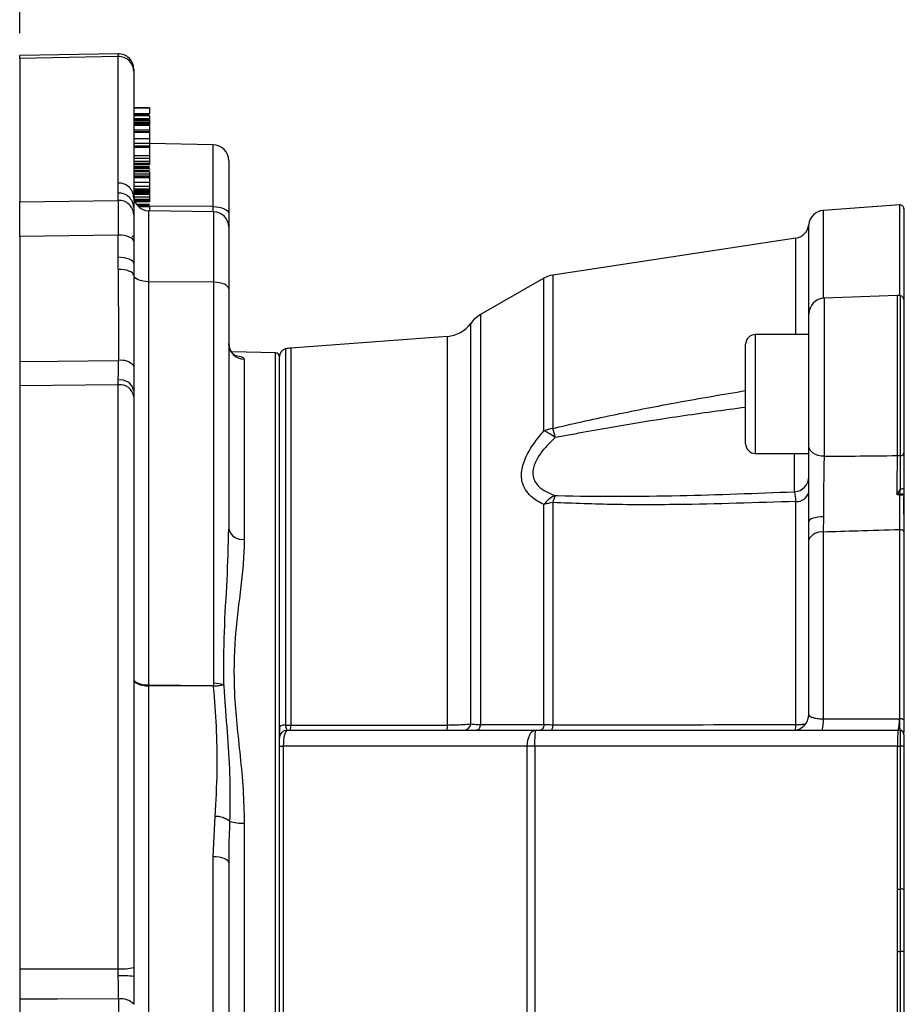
# Model space of a CAD drawing. Header units: inches. Extents: x 0.4 to 16.6, y 0.2 to 10.8.
# Tile 11 of 17: x 9.6 to 11.3, y 6.4 to 8.3. Entities that reach past the tile are written whole.
import ezdxf

# ---------------------------------------------------------------- set-up
doc = ezdxf.new("R2010")
doc.units = ezdxf.units.IN
doc.header["$MEASUREMENT"] = 0
doc.layers.add('SLD-0', color=7, linetype='Continuous', lineweight=25)
doc.styles.add('SLDTEXTSTYLE0', font='TXT', dxfattribs={"width": 0.75})
doc.dimstyles.new('SLDDIMSTYLE0', dxfattribs={"dimtxt": 0.145833, "dimasz": 0.13, "dimexe": 0, "dimexo": 0.0625, "dimgap": 0.036458, "dimtad": 0, "dimtih": 1, "dimtoh": 1, "dimdec": 1, "dimlfac": 2, "dimrnd": 1e-09, "dimzin": 12, "dimdsep": 46, "dimtxsty": 'SLDTEXTSTYLE0', "dimsah": 1, "dimcen": 0.09, "dimadec": 0, "dimazin": 3, "dimtfac": 1, "dimtdec": 1, "dimtofl": 0, "dimtmove": 0, "dimatfit": 3, "dimfxl": 0, "dimfrac": 2, "dimtolj": 1, "dimtzin": 12, "dimarcsym": 0})

# ---------------------------------------------------------------- blocks, each defined once
blk = doc.blocks.new('_D_7')
at = {"layer": 'SLD-0', "color": 7}
for p, q in [((9.5735, 8.2789), (9.5735, 9.3237)), ((13.0042, 8.2849), (13.0042, 9.3237)), ((9.5735, 9.1987), (11.0883, 9.1987)), ((11.2603, 9.1987), (11.216, 9.1987)), ((11.216, 9.1987), (11.216, 8.9669)), ((11.5836, 9.1987), (11.628, 9.1987)), ((11.628, 9.1987), (11.628, 8.9669)), ((13.0042, 9.1987), (11.7557, 9.1987)), ((11.216, 8.9669), (11.2603, 8.9669)), ((11.628, 8.9669), (11.5836, 8.9669))]:
    blk.add_line(p, q, dxfattribs=at)
for points in [[(9.5735, 9.1987), (9.7035, 9.1787), (9.7035, 9.2187)], [(13.0042, 9.1987), (12.8742, 9.2187), (12.8742, 9.1787)]]:
    blk.add_solid(points, dxfattribs=at)
at = {"layer": 'SLD-0', "color": 7, "char_height": 0.14583, "attachment_point": 1, "style": 'SLDTEXTSTYLE0'}
for s, insert in [('6.9', (11.2874, 9.4162)), ('174', (11.2603, 9.1549))]:
    blk.add_mtext(s, dxfattribs=dict(at, insert=insert))

msp = doc.modelspace()

# ---------------------------------------------------------------- linework, layer by layer
at = {"color": 7, "linetype": 'Continuous', "lineweight": 25}
for p, q in [((9.7679, 8.238), (9.5735, 8.2344)), ((9.5735, 8.2289), (9.5735, 8.2344)), ((9.7679, 8.2326), (9.5735, 8.2289)), ((9.5735, 8.2289), (9.5735, 7.9459)), ((9.7679, 7.9827), (9.7679, 8.2326)), ((9.7985, 8.208), (9.7985, 8.2039)), ((9.7985, 8.2039), (9.7985, 7.9541)), ((9.8297, 8.1312), (9.7985, 8.1312)), ((9.8297, 8.131), (9.7985, 8.131)), ((9.8269, 8.1314), (9.8012, 8.1314)), ((9.8269, 8.1312), (9.8012, 8.1312)), ((9.8297, 8.1312), (9.8297, 8.131)), ((9.8297, 8.131), (9.8297, 8.1193)), ((9.8297, 8.1193), (9.7985, 8.1193)), ((9.8297, 8.1177), (9.7985, 8.1177)), ((9.8297, 8.1159), (9.7985, 8.1159)), ((9.8297, 8.1099), (9.7985, 8.1099)), ((9.8297, 8.107), (9.7985, 8.107)), ((9.8297, 8.1051), (9.7985, 8.1051)), ((9.8269, 8.1056), (9.8012, 8.1056)), ((9.8297, 8.1159), (9.8297, 8.1099)), ((9.8297, 8.107), (9.8297, 8.1051)), ((9.8297, 8.1051), (9.8297, 8.1024)), ((9.8297, 8.1015), (9.7985, 8.1015)), ((9.8297, 8.0997), (9.7985, 8.0997)), ((9.8297, 8.0993), (9.7985, 8.0993)), ((9.8297, 8.0965), (9.7985, 8.0965)), ((9.8297, 8.0875), (9.7985, 8.0875)), ((9.8297, 8.0839), (9.7985, 8.0839)), ((9.8269, 8.102), (9.8012, 8.102)), ((9.8297, 8.1015), (9.8297, 8.0997)), ((9.8297, 8.0993), (9.8297, 8.0965)), ((9.8297, 8.0875), (9.8297, 8.0839)), ((9.8297, 8.0827), (9.7985, 8.0827)), ((9.8297, 8.07), (9.7985, 8.07)), ((9.8269, 8.0829), (9.8012, 8.0829)), ((9.8297, 8.0827), (9.8297, 8.07)), ((9.8297, 8.0613), (9.7985, 8.0613)), ((9.8297, 8.0559), (9.7985, 8.0559)), ((9.8297, 8.0533), (9.7985, 8.0533)), ((9.8297, 8.0613), (9.8297, 8.0559)), ((9.9553, 8.0585), (9.8297, 8.0607)), ((9.8297, 8.0533), (9.8297, 8.0369)), ((9.8297, 8.0369), (9.7985, 8.0369)), ((9.8297, 8.0313), (9.7985, 8.0313)), ((9.8297, 8.0254), (9.7985, 8.0254)), ((9.8297, 8.0313), (9.8297, 8.0254)), ((9.986, 8.0273), (9.986, 7.9228)), ((9.8297, 8.0216), (9.7985, 8.0216)), ((9.8297, 8.0197), (9.7985, 8.0197)), ((9.8297, 8.0187), (9.7985, 8.0187)), ((9.8297, 8.0149), (9.7985, 8.0149)), ((9.8297, 8.0139), (9.7985, 8.0139)), ((9.8297, 8.0112), (9.7985, 8.0112)), ((9.8297, 8.0069), (9.7985, 8.0069)), ((9.8297, 8.0197), (9.8297, 8.0187)), ((9.8297, 8.0112), (9.8297, 8.0099)), ((9.8297, 8.0053), (9.7985, 8.0053)), ((9.8297, 8.0007), (9.7985, 8.0007)), ((9.8297, 7.9965), (9.7985, 7.9965)), ((9.8297, 7.9961), (9.7985, 7.9961)), ((9.8297, 7.9931), (9.7985, 7.9931)), ((9.8297, 8.0053), (9.8297, 8.0007)), ((9.8297, 7.9965), (9.8297, 7.9961)), ((9.8297, 7.9931), (9.8297, 7.9843)), ((9.8297, 7.9843), (9.7985, 7.9843)), ((9.8297, 7.9761), (9.7985, 7.9761)), ((9.8297, 7.9707), (9.7985, 7.9707)), ((9.8297, 7.9695), (9.7985, 7.9695)), ((9.8297, 7.9671), (9.7985, 7.9671)), ((9.8297, 7.9761), (9.8297, 7.9707)), ((9.8297, 7.9695), (9.8297, 7.9671)), ((9.5735, 7.9459), (9.7679, 7.9487)), ((9.7679, 7.9487), (9.7679, 7.9631)), ((9.8297, 7.9661), (9.7985, 7.9661)), ((9.8297, 7.9635), (9.7985, 7.9635)), ((9.8297, 7.9612), (9.7985, 7.9612)), ((9.8297, 7.9601), (9.7985, 7.9601)), ((9.7985, 7.9482), (9.7985, 7.9458)), ((9.8297, 7.9661), (9.8297, 7.9635)), ((9.8297, 7.9612), (9.8297, 7.9601)), ((9.8297, 7.9552), (9.8297, 7.9503)), ((9.8297, 7.9482), (9.8297, 7.9458)), ((9.5735, 7.8772), (9.5735, 7.9459)), ((9.7985, 7.9344), (9.7985, 7.92)), ((9.8269, 7.9362), (9.8083, 7.9362)), ((9.9565, 7.9262), (9.8279, 7.9284)), ((9.8297, 7.9409), (9.8297, 7.9406)), ((9.8297, 7.9359), (9.8297, 7.9284)), ((11.3101, 7.94), (11.1593, 7.9287)), ((11.3185, 7.933), (11.3185, 7.7527)), ((9.7985, 7.92), (9.7985, 7.8678)), ((9.986, 7.9228), (9.986, 7.8962)), ((9.986, 7.8962), (9.986, 7.7741)), ((9.7679, 7.88), (9.5735, 7.8772)), ((9.5735, 7.8772), (9.5735, 7.6306)), ((9.7679, 7.8364), (9.7679, 7.88)), ((9.7985, 7.8777), (9.7957, 7.8777)), ((11.1052, 7.8741), (10.6255, 7.8014)), ((9.7985, 7.8678), (9.7985, 7.8242)), ((9.768, 7.8126), (9.7679, 7.8364)), ((9.7985, 7.8242), (9.7985, 7.8009)), ((10.6081, 7.7953), (10.4829, 7.7234)), ((9.8279, 7.7882), (9.8279, 6.9927)), ((9.9565, 7.7872), (9.8279, 7.7882)), ((9.9565, 6.9958), (9.9565, 7.7872)), ((9.986, 7.7741), (9.986, 7.3008)), ((11.3059, 7.7608), (11.1609, 7.7557)), ((11.3185, 7.7527), (11.3185, 7.4501)), ((11.1307, 7.464), (11.1307, 7.7245)), ((10.4176, 7.6804), (10.1086, 7.6573)), ((11.1307, 7.6838), (11.025, 7.6838)), ((11.006, 7.4683), (11.006, 7.6648)), ((10.0783, 7.6481), (9.9915, 7.6496)), ((10.086, 6.9083), (10.086, 7.6404)), ((10.0167, 7.6354), (10.0167, 7.2799)), ((9.7679, 7.585), (9.5735, 7.5828)), ((9.5735, 7.5828), (9.5735, 6.432)), ((9.7679, 7.585), (9.7679, 7.5943)), ((9.7679, 6.4325), (9.7679, 7.585)), ((9.7985, 7.5728), (9.7985, 7.5613)), ((9.7985, 7.5613), (9.7985, 6.4346)), ((11.025, 7.4493), (11.1307, 7.4493)), ((11.3101, 7.3667), (11.3048, 7.3678)), ((11.3101, 7.3667), (11.3102, 7.3691)), ((11.3102, 7.3691), (11.3119, 7.3797)), ((11.3185, 7.3805), (11.3185, 7.3685)), ((11.3185, 7.3685), (11.3185, 7.3667)), ((10.6081, 6.9145), (10.6081, 7.3484)), ((10.6255, 7.3523), (10.6255, 6.914)), ((11.1052, 6.9142), (11.1052, 7.3546)), ((11.3185, 7.3298), (11.3185, 7.3635)), ((11.3185, 7.3298), (11.3185, 6.8985)), ((11.1306, 7.2789), (11.1307, 7.3149)), ((11.1596, 7.3244), (11.1593, 7.2942)), ((11.1593, 7.2942), (11.1593, 6.9254)), ((11.3101, 6.9255), (11.3101, 7.2988)), ((11.1306, 6.9333), (11.1306, 7.2789)), ((9.8279, 6.9927), (9.9561, 6.9917)), ((9.8279, 6.9907), (9.8279, 6.1702)), ((9.956, 6.9898), (9.8279, 6.9907)), ((11.3093, 6.9255), (11.3101, 6.9255)), ((10.086, 6.9083), (10.086, 6.8874)), ((10.1016, 6.903), (10.5911, 6.903)), ((10.5911, 6.903), (11.307, 6.903)), ((11.311, 6.9028), (11.3114, 6.9033)), ((11.3119, 6.8718), (11.3119, 6.9026)), ((10.086, 6.8718), (10.086, 6.8874)), ((11.3185, 6.8949), (11.3185, 6.8718)), ((10.086, 6.8718), (10.0937, 6.8718)), ((10.086, 6.1843), (10.086, 6.8718)), ((10.5752, 6.8718), (10.0937, 6.8718)), ((10.0937, 6.8718), (10.0937, 6.1843)), ((10.5752, 6.1843), (10.5752, 6.8718)), ((10.5898, 6.8718), (10.5752, 6.8718)), ((10.5898, 6.8718), (10.5898, 6.1843)), ((11.3057, 6.8718), (10.5898, 6.8718)), ((11.3057, 6.5896), (11.3057, 6.8718)), ((11.3057, 6.8718), (11.3119, 6.8718)), ((11.3119, 6.5896), (11.3119, 6.8718)), ((11.3185, 6.8718), (11.3119, 6.8718)), ((11.3185, 6.8718), (11.3185, 6.5896)), ((9.9553, 6.6536), (9.959, 6.7333)), ((10.0167, 6.7198), (10.0167, 5.8234)), ((9.9553, 6.1694), (9.9553, 6.6536)), ((9.9861, 6.6607), (9.986, 6.6418)), ((9.986, 6.6418), (9.986, 6.1577)), ((11.3057, 6.5896), (11.3119, 6.5896)), ((11.3185, 6.5896), (11.3119, 6.5896)), ((11.3185, 6.5896), (11.3185, 6.4665)), ((11.3057, 6.1843), (11.3057, 6.4665)), ((11.3057, 6.4665), (11.3119, 6.4665)), ((11.3119, 6.1843), (11.3119, 6.4665)), ((11.3185, 6.4665), (11.3119, 6.4665)), ((11.3185, 6.4665), (11.3185, 6.1843)), ((9.7679, 6.4184), (9.7679, 6.4325)), ((9.7985, 6.4346), (9.7985, 6.4172)), ((9.5735, 6.3722), (9.5735, 6.1255))]:
    msp.add_line(p, q, dxfattribs=at)
at = {"color": 8, "linetype": 'Continuous', "lineweight": 25}
for p, q in [((9.9553, 7.9365), (9.9553, 8.0585)), ((9.8297, 7.9552), (9.7986, 7.9552)), ((9.8297, 7.9503), (9.7996, 7.9503)), ((9.8297, 7.9485), (9.8001, 7.9485)), ((9.8297, 7.9482), (9.8002, 7.9482)), ((9.8297, 7.9458), (9.8012, 7.9458)), ((9.8297, 7.9409), (9.8041, 7.9409)), ((9.8297, 7.9378), (9.8066, 7.9378)), ((9.8297, 7.9359), (9.8086, 7.9359)), ((9.8279, 7.9284), (9.8279, 7.7882)), ((9.9553, 7.9365), (9.8297, 7.9374)), ((9.9553, 7.9262), (9.9553, 7.9365)), ((11.1593, 7.9287), (11.1593, 7.7556)), ((11.3101, 7.7606), (11.3101, 7.94)), ((9.9565, 7.7872), (9.9565, 7.9262)), ((11.1306, 7.6838), (11.1306, 7.9007)), ((11.1052, 7.6838), (11.1052, 7.8741)), ((10.6081, 7.494), (10.6081, 7.7953)), ((10.6255, 7.8014), (10.6255, 7.4986)), ((11.1609, 7.7557), (11.1609, 7.4437)), ((11.3059, 7.4451), (11.3059, 7.7608)), ((11.3119, 7.4453), (11.3119, 7.7604)), ((10.4829, 7.7234), (10.4829, 6.9143)), ((10.4635, 6.9156), (10.4635, 7.706)), ((10.4176, 6.9134), (10.4176, 7.6804)), ((11.025, 7.6838), (11.025, 7.4493)), ((10.1086, 7.6573), (10.1086, 6.9133)), ((10.0783, 5.5047), (10.0783, 7.6481)), ((10.0977, 7.6555), (10.0977, 6.9135)), ((11.1023, 7.3737), (11.1023, 7.4493))]:
    msp.add_line(p, q, dxfattribs=at)
at = {"color": 7, "linetype": 'Continuous', "lineweight": 25, "flags": 128}
for points in [[(9.9553, 7.9365), (9.9613, 7.9362), (9.967, 7.9354), (9.9723, 7.9341), (9.977, 7.9324), (9.9808, 7.9303), (9.9836, 7.928), (9.9854, 7.9254), (9.986, 7.9228)], [(9.7985, 7.8678), (9.7979, 7.8702), (9.7961, 7.8726), (9.7933, 7.8747), (9.7895, 7.8765), (9.7848, 7.8781), (9.7796, 7.8792), (9.7739, 7.8798), (9.7679, 7.88)], [(9.7985, 7.8242), (9.7979, 7.8266), (9.7961, 7.8289), (9.7933, 7.831), (9.7895, 7.8329), (9.7848, 7.8344), (9.7796, 7.8355), (9.7739, 7.8362), (9.7679, 7.8364)], [(9.7985, 7.8009), (9.7977, 7.8032), (9.7958, 7.8055), (9.793, 7.8075), (9.7891, 7.8093), (9.7846, 7.8108), (9.7794, 7.8118), (9.7738, 7.8124), (9.768, 7.8126)], [(9.8279, 7.7882), (9.8223, 7.7885), (9.8169, 7.7892), (9.8118, 7.7904), (9.8074, 7.792), (9.8038, 7.7939), (9.801, 7.7961), (9.7992, 7.7984), (9.7985, 7.8009)], [(9.986, 7.7741), (9.9854, 7.7766), (9.9837, 7.7791), (9.981, 7.7813), (9.9774, 7.7833), (9.9729, 7.7849), (9.9678, 7.7862), (9.9623, 7.7869), (9.9565, 7.7872)], [(9.5735, 7.6306), (9.6483, 7.6314), (9.7686, 7.6328)], [(11.1609, 7.4437), (11.155, 7.4443), (11.1493, 7.4455), (11.1441, 7.4474), (11.1395, 7.4499), (11.1358, 7.453), (11.133, 7.4564), (11.1313, 7.4602), (11.1307, 7.464)], [(11.1596, 7.3244), (11.1539, 7.3241), (11.1484, 7.3235), (11.1434, 7.3226), (11.1391, 7.3214), (11.1355, 7.32), (11.1329, 7.3184), (11.1313, 7.3167), (11.1307, 7.3149)], [(11.3185, 7.2946), (11.3183, 7.2954), (11.3178, 7.2963), (11.317, 7.297), (11.316, 7.2977), (11.3147, 7.2982), (11.3132, 7.2986), (11.3117, 7.2988), (11.3101, 7.2988)], [(11.1593, 6.9254), (11.2217, 6.9254), (11.3093, 6.9255)], [(10.0977, 6.9135), (10.0953, 6.9132), (10.093, 6.9128), (10.091, 6.9122), (10.0892, 6.9116), (10.0878, 6.9108), (10.0868, 6.91), (10.0862, 6.9092), (10.086, 6.9083)], [(10.1086, 6.9133), (10.1397, 6.9133), (10.2643, 6.9134), (10.4176, 6.9134)], [(10.4829, 6.9143), (10.4824, 6.9119), (10.4818, 6.9097), (10.481, 6.9078), (10.48, 6.9061), (10.4789, 6.9048), (10.4777, 6.9038), (10.4764, 6.9032), (10.4751, 6.903)], [(10.5752, 6.8718), (10.5756, 6.8779), (10.5765, 6.8837), (10.5779, 6.8891), (10.5799, 6.8939), (10.5823, 6.8977), (10.585, 6.9006), (10.588, 6.9024), (10.5911, 6.903)], [(10.6081, 6.9145), (10.6076, 6.9121), (10.607, 6.9099), (10.6062, 6.9079), (10.6052, 6.9062), (10.6041, 6.9048), (10.6029, 6.9038), (10.6016, 6.9032), (10.6003, 6.903)], [(9.986, 6.6418), (9.9854, 6.6441), (9.9836, 6.6463), (9.9808, 6.6483), (9.977, 6.65), (9.9723, 6.6515), (9.967, 6.6526), (9.9613, 6.6533), (9.9553, 6.6536)], [(11.3119, 6.4665), (11.3119, 6.4821), (11.3119, 6.5446), (11.3119, 6.5896)], [(9.5735, 6.432), (9.7484, 6.4325), (9.7679, 6.4325)], [(9.7686, 6.3728), (9.6483, 6.3724), (9.5735, 6.3722)]]:
    msp.add_lwpolyline(points, dxfattribs=at)
at = {"color": 7, "linetype": 'Continuous', "lineweight": 25}
for centre, radius, start, end in [((9.7685, 8.208), 0.03, 0, 91.7571), ((9.7691, 8.2032), 0.0294, 1.3376, 92.2201), ((9.9547, 8.0273), 0.0313, 0, 89), ((9.7691, 7.9534), 0.0294, 1.3376, 92.2201), ((9.7691, 7.9338), 0.0294, 1.3376, 92.2201), ((9.7691, 7.9194), 0.0294, 1.3376, 92.2201), ((9.8285, 7.9584), 0.03, 180, 269), ((11.1617, 7.8976), 0.0313, 94.2704, 174.1396), ((11.3106, 7.9322), 0.00781, 0, 94.2704), ((9.956, 7.8962), 0.03, 0, 89), ((11.1007, 7.9038), 0.03, 278.6206, 354.1396), ((10.633, 7.752), 0.05, 98.6206, 119.8916), ((11.162, 7.7245), 0.0312, 92, 180), ((11.307, 7.7295), 0.0313, 81.0288, 92), ((11.3106, 7.7527), 0.00781, 0, 81.0288), ((10.514, 7.6692), 0.0625, 119.8916, 143.9524), ((10.413, 7.7427), 0.0625, 274.2704, 323.9524), ((11.025, 7.6648), 0.019, 90, 180), ((10.017, 7.6665), 0.0311, 180.3476, 269.3597), ((10.1132, 7.595), 0.0625, 94.2704, 104.4005), ((10.0781, 7.6403), 0.00781, 0, 89), ((10.1016, 7.6404), 0.0156, 104.4005, 180), ((9.7741, 7.5993), 0.0339, 43.1656, 99.3314), ((9.772, 7.5676), 0.027, 11.2284, 98.6312), ((9.7712, 7.5576), 0.0275, 7.6679, 96.7591), ((10.6323, 7.438), 0.0609, 96.4019, 113.4175), ((10.5682, 7.402), 0.1003, 51.6464, 66.5412), ((10.0663, 7.3373), 0.5821, 14.2532, 16.0881), ((11.025, 7.4683), 0.019, 180, 270), ((11.307, 7.4948), 0.0497, 268.7401, 275.6252), ((11.3123, 7.4516), 0.00635, 266.1564, 346.2701), ((11.1008, 7.4037), 0.03, 272.9307, 359.9395), ((10.6501, 7.3187), 0.0515, 112.5387, 144.7271), ((10.6782, 7.3416), 0.0537, 152.773, 168.5112), ((11.1071, 7.3789), 0.0244, 265.5464, 345.5192), ((11.3123, 5.6648), 1.702, 89.7923, 90.0735), ((11.3124, 7.3398), 0.0293, 77.9954, 94.1336), ((11.3133, 7.3953), 0.0157, 264.6787, 289.1302), ((10.632, 7.283), 0.0696, 95.3748, 110.1104), ((10.0127, 7.3071), 0.0275, 193.1618, 278.2185), ((11.156, 7.2658), 0.0286, 83.3329, 152.698), ((9.9569, 6.9401), 0.0557, 69.7569, 90.4614), ((8.3351, 6.9917), 1.4929, 359.9621, 0.0379), ((9.9033, 6.9287), 0.0823, 48.1754, 50.0788), ((11.0992, 6.9343), 0.0313, 270.0105, 345.9611), ((11.0938, 6.9209), 0.0657, 344.1964, 3.9463), ((11.2435, 6.9209), 0.066, 344.2321, 3.9465), ((11.3121, 6.9163), 0.00945, 48.0404, 102.6751), ((10.1016, 6.8874), 0.0156, 90, 180), ((10.0799, 6.9113), 0.0288, 343.1703, 3.9508), ((10.3885, 6.9114), 0.0292, 343.3005, 3.9494), ((10.4497, 6.9168), 0.0138, 274.7022, 355.1446), ((10.78, 6.8796), 0.1904, 172.9233, 182.3482), ((10.6084, 6.9119), 0.0173, 329.031, 6.8082), ((11.0788, 6.9132), 0.0264, 337.9175, 2.2261), ((11.4959, 6.8796), 0.1904, 172.9233, 182.3482), ((11.307, 6.8718), 0.0312, 81.0288, 90), ((11.3106, 6.895), 0.00781, 0.0105, 87.3926), ((11.3107, 6.8956), 0.00773, 0.4601, 85.1482), ((11.3106, 6.8949), 0.00781, 0, 81.0288), ((9.959, 6.6862), 0.047, 52.141, 89.9861), ((10.0127, 6.8072), 0.0875, 253.4673, 272.5879), ((9.7756, 6.5418), 0.1095, 265.9785, 282.0357), ((9.7756, 6.2328), 0.1857, 82.9406, 92.3797), ((9.7737, 6.339), 0.0342, 42.8669, 98.675)]:
    msp.add_arc(centre, radius, start, end, dxfattribs=at)
at = {"color": 8, "linetype": 'Continuous', "lineweight": 25}
msp.add_ellipse((9.7685, 8.113), major_axis=(-0.0006, 0.125), ratio=0.000273, start_param=5.98653, end_param=6.283499, dxfattribs=at)
at = {"color": 7, "linetype": 'Continuous', "lineweight": 25}
for centre, major_axis, ratio, start_param, end_param in [((9.7685, 7.8292), (-0.0004, 0.125), 0.00305, 0.296717, 1.15179), ((9.8279, 7.8411), (-0.001, 1.5849), 0.037851, 1.588705, 1.70258), ((9.8285, 7.8289), (-0.0005, 1.5718), 0.019084, 1.588579, 1.702455), ((9.8285, 7.0039), (0.03, 0), 0.440403, 3.141593, 4.694936), ((9.8285, 7.0039), (0.03, 0), 0.374572, 3.141593, 4.694936), ((10.1016, 6.8718), (0, 0.0312), 0.25351, 0, 1.570796), ((9.8279, 6.1653), (0.0011, 1.5849), 0.037851, 1.43955, 1.553426)]:
    msp.add_ellipse(centre, major_axis=major_axis, ratio=ratio, start_param=start_param, end_param=end_param, dxfattribs=at)
for points, knots in [([(9.8297, 8.1099), (9.8297, 8.1095), (9.8297, 8.1086), (9.8297, 8.1075), (9.8297, 8.107)], [0, 0, 0, 0, 0.5, 1, 1, 1, 1]), ([(9.8297, 8.0997), (9.8297, 8.0996), (9.8297, 8.0996), (9.8297, 8.0996), (9.8297, 8.0995), (9.8297, 8.0995), (9.8297, 8.0994), (9.8297, 8.0993), (9.8297, 8.0993), (9.8297, 8.0993), (9.8297, 8.0993)], [0, 0, 0, 0, 0.127127, 0.248548, 0.369977, 0.497126, 0.612006, 0.728447, 0.855435, 1, 1, 1, 1]), ([(9.8297, 8.0965), (9.8297, 8.0959), (9.8297, 8.0948), (9.8297, 8.0926), (9.8297, 8.0902), (9.8297, 8.0884), (9.8297, 8.0875)], [0, 0, 0, 0, 0.249316, 0.499959, 0.749108, 1, 1, 1, 1]), ([(9.8297, 8.0559), (9.8297, 8.0557), (9.8297, 8.0553), (9.8297, 8.0546), (9.8297, 8.0539), (9.8297, 8.0535), (9.8297, 8.0533)], [0, 0, 0, 0, 0.249338, 0.499905, 0.746485, 1, 1, 1, 1]), ([(9.8297, 8.0369), (9.8297, 8.0364), (9.8297, 8.0355), (9.8297, 8.0341), (9.8297, 8.0327), (9.8297, 8.0318), (9.8297, 8.0313)], [0, 0, 0, 0, 0.249373, 0.499961, 0.748943, 1, 1, 1, 1]), ([(9.8297, 8.0254), (9.8297, 8.0248), (9.8297, 8.0236), (9.8297, 8.0223), (9.8297, 8.0215), (9.8297, 8.0215), (9.8297, 8.0215)], [0, 0, 0, 0, 0.249417, 0.500104, 0.75004, 1, 1, 1, 1]), ([(9.8297, 8.0216), (9.8297, 8.0216), (9.8297, 8.0216), (9.8297, 8.0212), (9.8297, 8.0206), (9.8297, 8.02), (9.8297, 8.0197)], [0, 0, 0, 0, 0.249961, 0.499856, 0.747037, 1, 1, 1, 1]), ([(9.8297, 8.0007), (9.8297, 8.0003), (9.8297, 7.9995), (9.8297, 7.9982), (9.8297, 7.9971), (9.8297, 7.9967), (9.8297, 7.9965)], [0, 0, 0, 0, 0.249576, 0.5003, 0.750126, 1, 1, 1, 1]), ([(9.7679, 7.9631), (9.7679, 7.9667), (9.768, 7.9733), (9.7679, 7.9798), (9.7679, 7.9827)], [0, 0, 0, 0, 0.55287, 1, 1, 1, 1]), ([(9.8297, 7.9843), (9.8297, 7.9836), (9.8297, 7.9822), (9.8297, 7.9798), (9.8297, 7.9777), (9.8297, 7.9766), (9.8297, 7.9761)], [0, 0, 0, 0, 0.250016, 0.5, 0.749984, 1, 1, 1, 1]), ([(9.8297, 7.9671), (9.8297, 7.967), (9.8297, 7.9666), (9.8297, 7.9663), (9.8297, 7.9661)], [0, 0, 0, 0, 0.5, 1, 1, 1, 1]), ([(9.7985, 7.9541), (9.7985, 7.9516), (9.7985, 7.946), (9.7985, 7.9386), (9.7985, 7.9344)], [0, 0, 0, 0, 0.446988, 1, 1, 1, 1]), ([(9.8297, 7.9503), (9.8297, 7.95), (9.8297, 7.9494), (9.8297, 7.9488), (9.8297, 7.9485)], [0, 0, 0, 0, 0.500049, 1, 1, 1, 1]), ([(9.8297, 7.9485), (9.8297, 7.9485), (9.8297, 7.9484), (9.8297, 7.9483), (9.8297, 7.9483), (9.8297, 7.9482), (9.8297, 7.9482), (9.8297, 7.9482)], [0, 0, 0, 0, 0.268282, 0.499737, 0.613524, 0.732192, 1, 1, 1, 1]), ([(9.9994, 7.6424), (9.9994, 7.6424), (9.9995, 7.6423), (9.9966, 7.6439), (9.9915, 7.6486), (9.9867, 7.6567), (9.9864, 7.6634), (9.9863, 7.6665)], [0, 0, 0, 0, 0.14049, 0.332031, 0.533666, 0.783543, 1, 1, 1, 1]), ([(9.5735, 7.6306), (9.5735, 7.6182), (9.5735, 7.6001), (9.5735, 7.5869), (9.5735, 7.5828)], [0, 0, 0, 0, 0.686569, 1, 1, 1, 1]), ([(9.7679, 7.5943), (9.7683, 7.6049), (9.7686, 7.6169), (9.7686, 7.6311), (9.7686, 7.6328)], [0, 0, 0, 0, 0.886864, 1, 1, 1, 1]), ([(9.7988, 7.6225), (9.7988, 7.6205), (9.7988, 7.6031), (9.7986, 7.5871), (9.7985, 7.5728)], [0, 0, 0, 0, 0.1143, 1, 1, 1, 1]), ([(10.6081, 7.3484), (10.6004, 7.3524), (10.5872, 7.3592), (10.5733, 7.3737), (10.5642, 7.3911), (10.5626, 7.4149), (10.5733, 7.4478), (10.5914, 7.4745), (10.6053, 7.4907), (10.6081, 7.494)], [0, 0, 0, 0, 0.162162, 0.279449, 0.396439, 0.554663, 0.712236, 0.942879, 1, 1, 1, 1]), ([(10.6304, 7.4806), (10.6276, 7.478), (10.6141, 7.4655), (10.5961, 7.4446), (10.5853, 7.419), (10.586, 7.405), (10.5905, 7.3919), (10.5977, 7.3834), (10.6125, 7.3731), (10.6228, 7.3692), (10.6304, 7.3662)], [0, 0, 0, 0, 0.060426, 0.295827, 0.448101, 0.575654, 0.598782, 0.771911, 0.830481, 1, 1, 1, 1]), ([(11.1307, 7.3149), (11.1307, 7.3183), (11.1307, 7.3385), (11.1307, 7.3776), (11.1307, 7.4265), (11.1307, 7.4524), (11.1307, 7.464)], [0, 0, 0, 0, 0.067291, 0.398, 0.728909, 1, 1, 1, 1]), ([(11.1609, 7.4437), (11.1607, 7.4344), (11.1603, 7.4137), (11.1598, 7.3746), (11.1597, 7.3433), (11.1596, 7.3272), (11.1596, 7.3244)], [0, 0, 0, 0, 0.271237, 0.602164, 0.932744, 1, 1, 1, 1]), ([(11.1609, 7.4437), (11.1814, 7.4439), (11.2297, 7.4443), (11.278, 7.4448), (11.3059, 7.4451)], [0, 0, 0, 0, 0.423273, 1, 1, 1, 1]), ([(11.3048, 7.3678), (11.3049, 7.3712), (11.305, 7.385), (11.3053, 7.4127), (11.3057, 7.4332), (11.3059, 7.4451)], [0, 0, 0, 0, 0.125551, 0.495144, 1, 1, 1, 1]), ([(11.3119, 7.3797), (11.3119, 7.3936), (11.3119, 7.4126), (11.3119, 7.4337), (11.3119, 7.4416), (11.3119, 7.4453)], [0, 0, 0, 0, 0.587208, 0.805748, 1, 1, 1, 1]), ([(11.3185, 7.4501), (11.3185, 7.4415), (11.3185, 7.4206), (11.3185, 7.3953), (11.3185, 7.3805)], [0, 0, 0, 0, 0.4123322, 1, 1, 1, 1]), ([(10.6304, 7.3662), (10.6319, 7.3662), (10.7134, 7.364), (10.8707, 7.3649), (11.0268, 7.3708), (11.1023, 7.3737)], [0, 0, 0, 0, 0.009852, 0.521484, 1, 1, 1, 1]), ([(11.1052, 7.3546), (11.1051, 7.3567), (11.1048, 7.363), (11.1038, 7.371), (11.1028, 7.3728), (11.1023, 7.3737)], [0, 0, 0, 0, 0.191451, 0.594457, 1, 1, 1, 1]), ([(11.3048, 7.3678), (11.3049, 7.3678), (11.3072, 7.3718), (11.3095, 7.3758), (11.3119, 7.3797)], [0, 0, 0, 0, 0.015887, 1, 1, 1, 1]), ([(11.3102, 7.3691), (11.3091, 7.3688), (11.3074, 7.3684), (11.3056, 7.3679), (11.3049, 7.3678), (11.3048, 7.3678)], [0, 0, 0, 0, 0.615731, 0.960281, 1, 1, 1, 1]), ([(11.3101, 7.2988), (11.3101, 7.3113), (11.31, 7.3284), (11.3101, 7.3521), (11.3101, 7.362), (11.3101, 7.3667)], [0, 0, 0, 0, 0.584451, 0.802874, 1, 1, 1, 1]), ([(11.3185, 7.3667), (11.3185, 7.3561), (11.3185, 7.3306), (11.3185, 7.3079), (11.3185, 7.2946)], [0, 0, 0, 0, 0.415109, 1, 1, 1, 1]), ([(11.1052, 7.3546), (11.0271, 7.352), (10.9078, 7.3481), (10.7478, 7.3478), (10.6663, 7.3508), (10.6255, 7.3523)], [0, 0, 0, 0, 0.486338, 0.743005, 1, 1, 1, 1]), ([(9.9762, 6.9924), (9.9762, 7.0275), (9.9763, 7.0978), (9.9835, 7.2008), (9.9851, 7.2672), (9.986, 7.3008)], [0, 0, 0, 0, 0.329984, 0.661299, 1, 1, 1, 1]), ([(11.3101, 7.2988), (11.2824, 7.298), (11.2322, 7.2964), (11.182, 7.2949), (11.1593, 7.2942)], [0, 0, 0, 0, 0.549647, 1, 1, 1, 1]), ([(10.0167, 7.2799), (10.0162, 7.2649), (10.0153, 7.2349), (10.0084, 7.1715), (9.9971, 7.0872), (9.995, 6.9944), (10.0018, 6.9152), (10.0085, 6.8516), (10.015, 6.7866), (10.0161, 6.7421), (10.0167, 6.7198)], [0, 0, 0, 0, 0.094261, 0.189023, 0.379828, 0.573514, 0.679371, 0.785262, 0.892663, 1, 1, 1, 1]), ([(9.9561, 6.9917), (9.9561, 6.9918), (9.9562, 6.9918), (9.9562, 6.992), (9.9563, 6.9924), (9.9564, 6.9931), (9.9565, 6.9943), (9.9565, 6.9953), (9.9565, 6.9958)], [0, 0, 0, 0, 0.0132564, 0.0570591, 0.1423251, 0.305212, 0.6104283, 1, 1, 1, 1]), ([(9.9561, 6.9917), (9.9561, 6.9913), (9.956, 6.9907), (9.956, 6.99), (9.956, 6.9898), (9.956, 6.9898)], [0, 0, 0, 0, 0.733261, 0.926571, 1, 1, 1, 1]), ([(9.9582, 6.99), (9.9575, 6.9899), (9.9568, 6.9898), (9.9561, 6.9898), (9.956, 6.9898)], [0, 0, 0, 0, 0.9265654, 1, 1, 1, 1]), ([(9.959, 6.7333), (9.9608, 6.763), (9.9659, 6.8447), (9.961, 6.9304), (9.9563, 6.986), (9.956, 6.9898)], [0, 0, 0, 0, 0.348253, 0.955751, 1, 1, 1, 1]), ([(9.9762, 6.9924), (9.9734, 6.9918), (9.9683, 6.9908), (9.9614, 6.9902), (9.9582, 6.99)], [0, 0, 0, 0, 0.537434, 1, 1, 1, 1]), ([(9.9762, 6.9924), (9.9771, 6.9788), (9.9798, 6.9381), (9.9853, 6.8693), (9.9891, 6.793), (9.9882, 6.744), (9.9878, 6.7234)], [0, 0, 0, 0, 0.154704, 0.464146, 0.774199, 1, 1, 1, 1]), ([(11.1292, 6.9267), (11.1295, 6.9273), (11.1303, 6.9294), (11.1304, 6.9316), (11.1306, 6.9333), (11.1306, 6.9333)], [0, 0, 0, 0, 0.273959, 0.979076, 1, 1, 1, 1]), ([(11.1306, 6.9333), (11.1307, 6.9331), (11.1312, 6.9318), (11.1339, 6.9298), (11.1403, 6.9275), (11.149, 6.9259), (11.1559, 6.9256), (11.1593, 6.9254)], [0, 0, 0, 0, 0.062631, 0.318116, 0.556054, 0.780978, 1, 1, 1, 1]), ([(11.3114, 6.9033), (11.3111, 6.9043), (11.3106, 6.9064), (11.3102, 6.9136), (11.3101, 6.9206), (11.3101, 6.9247), (11.3101, 6.9255)], [0, 0, 0, 0, 0.313411, 0.625136, 0.931879, 1, 1, 1, 1]), ([(11.3185, 6.9233), (11.3185, 6.9223), (11.3185, 6.9172), (11.3185, 6.9086), (11.3185, 6.901), (11.3185, 6.899), (11.3185, 6.8984)], [0, 0, 0, 0, 0.083749, 0.460546, 0.842234, 1, 1, 1, 1]), ([(10.086, 6.8874), (10.086, 6.8875), (10.086, 6.8879), (10.086, 6.8917), (10.086, 6.8987), (10.086, 6.9051), (10.086, 6.9083)], [0, 0, 0, 0, 0.178605, 0.455993, 0.727872, 1, 1, 1, 1]), ([(10.0977, 6.9135), (10.098, 6.9119), (10.0987, 6.9086), (10.0999, 6.9052), (10.1009, 6.9033), (10.1014, 6.9031), (10.1016, 6.903)], [0, 0, 0, 0, 0.26962, 0.544282, 0.822953, 1, 1, 1, 1]), ([(10.0977, 6.9135), (10.1002, 6.9134), (10.1038, 6.9134), (10.1075, 6.9133), (10.1086, 6.9133)], [0, 0, 0, 0, 0.70633, 1, 1, 1, 1]), ([(10.4176, 6.9134), (10.4216, 6.9135), (10.4327, 6.9136), (10.4496, 6.9143), (10.4589, 6.9152), (10.4635, 6.9156)], [0, 0, 0, 0, 0.22286, 0.613289, 1, 1, 1, 1]), ([(10.4635, 6.9156), (10.4681, 6.9152), (10.4738, 6.9147), (10.4814, 6.9143), (10.4829, 6.9143)], [0, 0, 0, 0, 0.798196, 1, 1, 1, 1]), ([(10.4829, 6.9143), (10.4918, 6.9143), (10.5335, 6.9144), (10.5753, 6.9144), (10.6081, 6.9145)], [0, 0, 0, 0, 0.213576, 1, 1, 1, 1]), ([(10.6081, 6.9145), (10.6129, 6.9143), (10.6185, 6.9141), (10.6246, 6.914), (10.6255, 6.914)], [0, 0, 0, 0, 0.8482658, 1, 1, 1, 1]), ([(10.6255, 6.914), (10.6358, 6.914), (10.6872, 6.914), (10.8471, 6.9141), (10.9968, 6.9141), (11.1052, 6.9142)], [0, 0, 0, 0, 0.06434, 0.321699, 1, 1, 1, 1]), ([(11.1052, 6.9142), (11.1079, 6.9143), (11.1139, 6.9145), (11.1207, 6.9152), (11.1239, 6.9158), (11.125, 6.916)], [0, 0, 0, 0, 0.342073, 0.78066, 1, 1, 1, 1]), ([(11.3114, 6.9033), (11.3112, 6.9032), (11.3108, 6.903), (11.3104, 6.9029), (11.3101, 6.9029), (11.31, 6.9029), (11.3099, 6.9029), (11.3099, 6.9029), (11.3098, 6.9029), (11.3098, 6.9029)], [0, 0, 0, 0, 0.41408, 0.681924, 0.827571, 0.906582, 0.9494, 0.972688, 1, 1, 1, 1]), ([(11.311, 6.9028), (11.3108, 6.9028), (11.3105, 6.9028), (11.3101, 6.9029), (11.3099, 6.9029), (11.3098, 6.9029)], [0, 0, 0, 0, 0.435445, 0.910711, 1, 1, 1, 1]), ([(11.3057, 6.4665), (11.3057, 6.4873), (11.3057, 6.5283), (11.3057, 6.5694), (11.3057, 6.5896)], [0, 0, 0, 0, 0.507779, 1, 1, 1, 1]), ([(9.5735, 6.432), (9.5735, 6.4178), (9.5735, 6.3971), (9.5735, 6.3781), (9.5735, 6.3722)], [0, 0, 0, 0, 0.686569, 1, 1, 1, 1]), ([(9.7686, 6.3728), (9.7686, 6.3744), (9.7686, 6.3888), (9.7683, 6.4045), (9.7679, 6.4184)], [0, 0, 0, 0, 0.113136, 1, 1, 1, 1]), ([(9.7985, 6.4172), (9.7986, 6.4006), (9.7988, 6.382), (9.7988, 6.3643), (9.7988, 6.3622)], [0, 0, 0, 0, 0.8857, 1, 1, 1, 1])]:
    msp.add_open_spline(points, degree=3, knots=knots, dxfattribs=at)
for points in [[(9.8297, 8.07), (9.8297, 8.0685), (9.8297, 8.0655), (9.8297, 8.0627), (9.8297, 8.0613)], [(9.8297, 7.9961), (9.8297, 7.9958), (9.8297, 7.9951), (9.8297, 7.9938), (9.8297, 7.9931)], [(9.8297, 7.9707), (9.8297, 7.9705), (9.8297, 7.9702), (9.8297, 7.9697), (9.8297, 7.9695)], [(9.8297, 7.9635), (9.8297, 7.9631), (9.8297, 7.9622), (9.8297, 7.9615), (9.8297, 7.9612)], [(9.8297, 7.9601), (9.8297, 7.9593), (9.8297, 7.9579), (9.8297, 7.9561), (9.8297, 7.9552)]]:
    msp.add_open_spline(points, degree=3, dxfattribs=at)
at = {"color": 8, "linetype": 'Continuous', "lineweight": 25}
for points, knots in [([(9.9994, 7.6427), (10.0042, 7.6418), (10.0143, 7.64), (10.0159, 7.637), (10.0167, 7.6354)], [0, 0, 0, 0, 0.477907, 1, 1, 1, 1]), ([(10.6255, 7.4986), (10.6272, 7.499), (10.6686, 7.509), (10.7504, 7.5268), (10.8755, 7.5515), (10.961, 7.5658), (11.006, 7.5734)], [0, 0, 0, 0, 0.013424, 0.329899, 0.646883, 1, 1, 1, 1]), ([(11.006, 7.5403), (10.9626, 7.5345), (10.8781, 7.5231), (10.7529, 7.5033), (10.6712, 7.4882), (10.6304, 7.4806)], [0, 0, 0, 0, 0.345311, 0.672512, 1, 1, 1, 1]), ([(9.9878, 6.7234), (9.987, 6.7033), (9.9862, 6.6825), (9.9861, 6.6615), (9.9861, 6.6607)], [0, 0, 0, 0, 0.9618673, 1, 1, 1, 1])]:
    msp.add_open_spline(points, degree=3, knots=knots, dxfattribs=at)

# ---------------------------------------------------------------- dimensions: what is measured, and where the dimension line sits
at = {"layer": 'SLD-0', "color": 7}
dim = msp.add_linear_dim(base=(13.0042, 9.1987), p1=(9.5735, 8.2289), p2=(13.0042, 8.2349), dimstyle='SLDDIMSTYLE0', dxfattribs=at)
dim.commit()
dim.dimension.update_dxf_attribs({"geometry": '_D_7', "text_midpoint": (11.422, 9.1987), "dimtype": 160})

doc.saveas('drawing.dxf')
